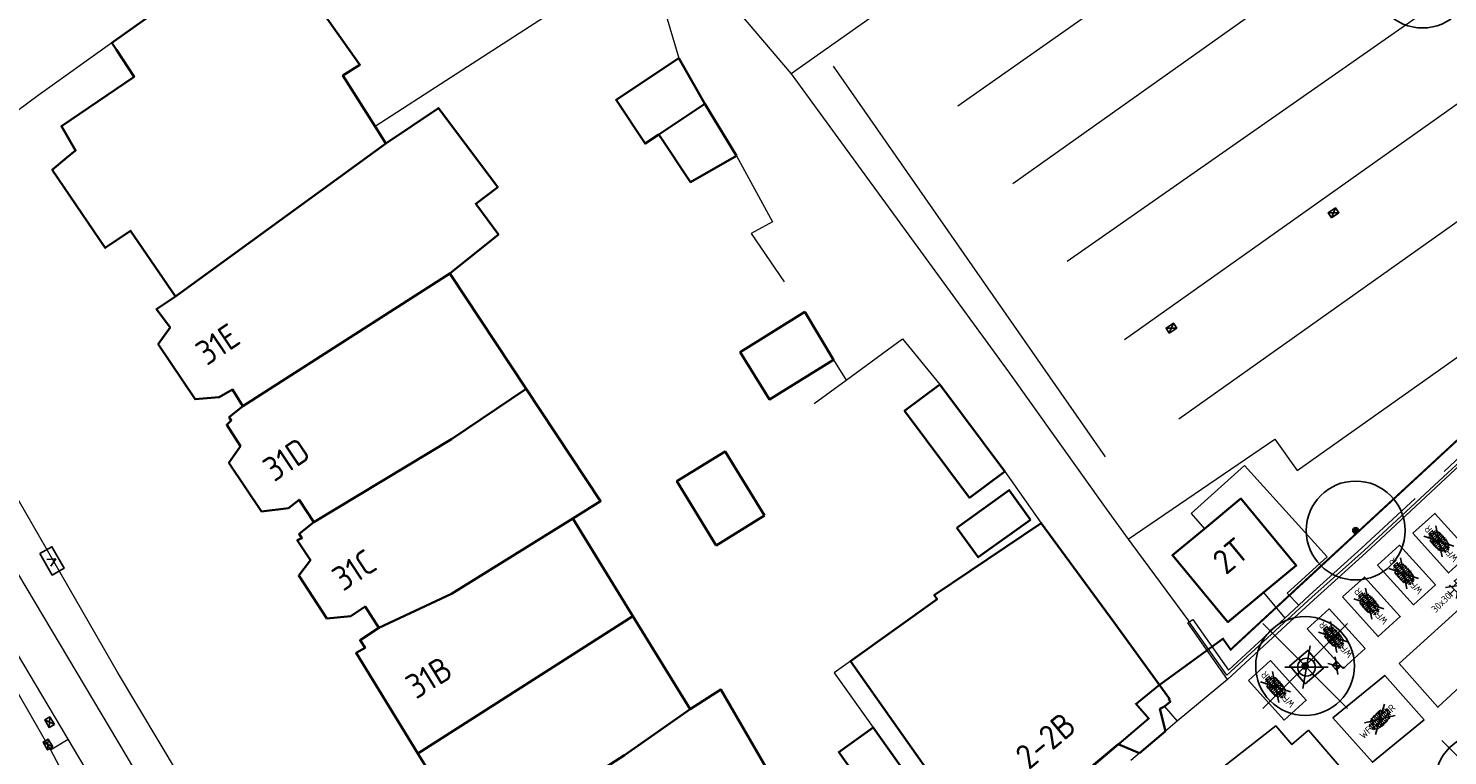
# Model space of a CAD drawing. Header units: metres. Extents: x 92877 to 94117, y 464509 to 465451.
# Tile 16 of 102: x 92979 to 93050, y 465000 to 465037. Entities that reach past the tile are written whole.
import ezdxf
from ezdxf.enums import TextEntityAlignment as Align

# ---------------------------------------------------------------- set-up
doc = ezdxf.new("R2010")
doc.units = ezdxf.units.M
doc.linetypes.add('IE-TERREINAFSCHEIDING', pattern=[10, 8, -2])
doc.linetypes.add('XX-PROJECTGRENS', pattern=[18, 12, -3, 0, -3])
doc.layers.get('0').update_dxf_attribs({"linetype": 'CONTINUOUS'})
for name, color, linetype, lineweight in [('B-WE-GR-BOOM-S', 90, 'CONTINUOUS', 25), ('B-WE-IE-MEUBILAIR_WEGMEUBILAIR_FIETSREK-S', 252, 'CONTINUOUS', 13), ('B-WE-IE-TERREINAFSCHEIDING-G', 252, 'IE-TERREINAFSCHEIDING', 18), ('B-WE-IE-TERREINAFSCHEIDING_KUNSTMATIG_HEKWERK-G', 252, 'IE-TERREINAFSCHEIDING-KUNSTMATIG', 18), ('B-WE-IE-TERREINAFSCHEIDING_KUNSTMATIG_MUUR-G', 252, 'IE-TERREINAFSCHEIDING-KUNSTMATIG-DICHT', 18), ('B-WE-KL-DATA_KAST-S', 252, 'CONTINUOUS', 25), ('B-WE-OG-TOPOGRAFIE_BEBOUWING-GV', 252, 'CONTINUOUS', 35), ('B-WE-OG-TOPOGRAFIE_HUISNUMMER-T25', 7, 'CONTINUOUS', 20), ('B-WE-OG-TOPOGRAFIE_WATER-GV', 252, 'CONTINUOUS', 18), ('B-WE-RI-HWA_KOLK-S', 252, 'CONTINUOUS', 25), ('B-WE-VH-VERHARDING-GV', 252, 'CONTINUOUS', 18), ('N-WE-KG-GRENS_PROJECT-G', 1, 'XX-PROJECTGRENS', 35), ('V-WE-GR-BOOM-S', 90, 'CONTINUOUS', 25), ('V-WE-IE-MEUBILAIR_WEGMEUBILAIR_BOOMKRANS-S', 7, 'CONTINUOUS', 25), ('V-WE-RI-HWA_KOLK-S', 150, 'CONTINUOUS', 25), ('V-WE-VH-MATERIAALGRENS-G', 7, 'CONTINUOUS-V', 25), ('V-WE-VH-VERHARDING_STRAATBAKSTEEN-S', 252, 'CONTINUOUS', 25), ('V-WE-VH-VERHARDING_TEGEL-S', 252, 'CONTINUOUS', 25)]:
    doc.layers.add(name, color=color, linetype=linetype, lineweight=lineweight)
doc.styles.add('NLCS-ISO', font='NLCS-ISO.ttf')
doc.styles.get("Standard").update_dxf_attribs({"font": 'isocp.shx'})
doc.linetypes.add('CONTINUOUS-V', pattern='A,3.5,[24,NLCS.SHX,S=0.5,R=0,X=0,Y=0],3.5', length=7)
doc.linetypes.add('IE-TERREINAFSCHEIDING-KUNSTMATIG', pattern='A,4,[82,NLCS.SHX,S=0.75,R=90,X=0,Y=0],4,-2', length=10)
doc.linetypes.add('IE-TERREINAFSCHEIDING-KUNSTMATIG-DICHT', pattern='A,8,-1,[82,NLCS.SHX,S=0.75,R=90,X=0,Y=0],-1', length=10)

# ---------------------------------------------------------------- blocks, each defined once
blk = doc.blocks.new('V-SIE-WEG_BOOMKRANS')
at = {"color": 0}
for p, q in [((-0.836, -0.701), (0.836, 0.701)), ((0.836, -0.701), (-0.836, 0.701))]:
    blk.add_line(p, q, dxfattribs=at)
at = {"flags": 128}
blk.add_lwpolyline([(-0.6, -0.6), (0.6, -0.6), (0.6, 0.6), (-0.6, 0.6)], close=True, dxfattribs=at)
for points in [[(-0.001, 0.6), (-0.001, 0.551), (-0.016, 0.525), (-0.001, 0.498), (-0.001, 0.45)], [(0.6, 0.001), (0.551, 0.001), (0.525, 0.016), (0.498, 0.001), (0.45, 0.001)], [(-0.6, -0.001), (-0.551, -0.001), (-0.525, -0.016), (-0.498, -0.001), (-0.45, -0.001)], [(0.001, -0.6), (0.001, -0.551), (0.016, -0.525), (0.001, -0.498), (0.001, -0.45)]]:
    blk.add_lwpolyline(points, dxfattribs=at)
blk.add_circle((0, 0), 0.45)
blk = doc.blocks.new('V-SRI-KOLK_STRAAT_300X300-SO')
at = {"ltscale": 0.1}
for p, q in [((-1.875, 2), (1.875, -0.5)), ((1.875, 2), (-1.875, -0.5))]:
    blk.add_line(p, q, dxfattribs=at)
for p, q in [((-0.75, 0), (0.75, 1.5)), ((0.75, 0), (-0.75, 1.5))]:
    blk.add_line(p, q)
at = {"flags": 128}
blk.add_lwpolyline([(-0.75, 0), (0.75, 0), (0.75, 1.5), (-0.75, 1.5)], close=True, dxfattribs=at)
blk = doc.blocks.new('B-SRI-KOLK_COMBINATIE-SO')
for p, q in [((-1.125, 0), (1.125, 1.5)), ((1.125, 0), (-1.125, 1.5))]:
    blk.add_line(p, q)
at = {"flags": 128}
blk.add_lwpolyline([(-1.125, 0), (1.125, 0), (1.125, 1.5), (-1.125, 1.5)], close=True, dxfattribs=at)
blk = doc.blocks.new('V-SVH-TEGEL_300X300_DUN_HALFST_KL-SO')
for p, q in [((-3.08, 0.75), (-3, 0.75)), ((-3, -0.83), (-3, 0.83)), ((-3, 0), (-1.5, 0)), ((-1.84, 1.5), (-1.5, 1.5)), ((-1.5, -1.6), (-1.5, 1.6)), ((-1.5, 0.75), (0, 0.75)), ((0, -1.78), (0, 1.78)), ((0, 1.5), (1.5, 1.5)), ((0, 0), (1.5, 0)), ((1.5, -1.6), (1.5, 1.6)), ((1.5, 0.75), (3, 0.75)), ((3, -0.83), (3, 0.83)), ((3, 0), (3.39, 0)), ((-3.08, -0.75), (-3, -0.75)), ((-1.84, -1.5), (-1.5, -1.5)), ((-1.5, -0.75), (0, -0.75)), ((0, -1.5), (1.5, -1.5)), ((1.5, -0.75), (3, -0.75))]:
    blk.add_line(p, q)
at = {"ltscale": 0.1}
for q in [(-2.75, -1.98), (-2.73, 1.96), (2.73, 1.96), (2.75, -1.98)]:
    blk.add_line((0, 0), q, dxfattribs=at)
at = {"style": 'NLCS-ISO'}
blk.add_attdef('FORMAAT', text='', height=1.8, dxfattribs=at).set_placement((-3.18, 0), align=Align.MIDDLE_RIGHT)
blk.add_attdef('KLEUR', text='', height=1.8, dxfattribs=at).set_placement((3.49, 0), align=Align.MIDDLE_LEFT)
at = {"style": 'NLCS-ISO', "flags": 1}
blk.add_attdef('FUNCTIE', text='', height=1.8, dxfattribs=at).set_placement((0.12, -3.58), align=Align.MIDDLE_CENTER)
blk = doc.blocks.new('V-SVH-SBS_WAALFORMAAT_HALFST_KL-SO')
for p, q in [((0, 0), (-3.46, 2)), ((0, 0), (-3.46, -2)), ((-3.37, -0.21), (-3.37, 0.21)), ((-2.87, -0.96), (-2.87, 0.96)), ((-2.87, 0.54), (-2.37, 0.54)), ((-2.86, -0.97), (-1.34, 1.65)), ((-2.37, -1.29), (-2.37, 1.29)), ((-1.87, -1.5), (-1.87, 1.5)), ((-1.87, 0.54), (-1.37, 0.54)), ((-1.37, -1.65), (-1.37, 1.65)), ((-1.37, 1.54), (-0.87, 1.54)), ((-0.87, -1.74), (-0.87, 1.74)), ((-0.87, 0.54), (-0.37, 0.54)), ((-0.84, -1.74), (1.15, 1.69)), ((-0.37, -1.79), (-0.37, 1.79)), ((-0.37, 1.54), (0.13, 1.54)), ((0, 0), (3.46, 2)), ((0, 0), (3.46, -2)), ((0.13, -1.8), (0.13, 1.8)), ((0.13, 0.54), (0.63, 0.54)), ((0.63, -1.77), (0.63, 1.77)), ((0.63, 1.54), (1.13, 1.54)), ((1.13, -1.7), (1.13, 1.7)), ((1.13, 0.54), (1.63, 0.54)), ((1.63, -1.58), (1.63, 1.58)), ((1.63, 1.54), (1.77, 1.54)), ((1.74, -1.54), (3.08, 0.76)), ((2.13, -1.4), (2.13, 1.4)), ((2.13, 0.54), (2.63, 0.54)), ((2.63, -1.14), (2.63, 1.14)), ((3.13, -0.7), (3.13, 0.7)), ((3.13, 0.54), (3.24, 0.54)), ((-3.28, -0.46), (-2.87, -0.46)), ((-2.37, -0.46), (-1.87, -0.46)), ((-1.87, -1.46), (-1.37, -1.46)), ((-1.37, -0.46), (-0.87, -0.46)), ((-0.87, -1.46), (-0.37, -1.46)), ((-0.37, -0.46), (0.13, -0.46)), ((0.13, -1.46), (0.63, -1.46)), ((0.63, -0.46), (1.13, -0.46)), ((1.13, -1.46), (1.63, -1.46)), ((1.63, -0.46), (2.13, -0.46)), ((2.63, -0.46), (3.13, -0.46))]:
    blk.add_line(p, q)
for centre in [(-3.12, 0.54), (-2.12, 0.54), (-1.12, 0.54), (-0.62, 1.54), (-0.12, 0.54), (0.38, 1.54), (0.88, 0.54), (1.38, 1.54), (1.88, 0.54), (2.88, 0.54), (-2.62, -0.46), (-1.62, -0.46), (-1.12, -1.46), (-0.62, -0.46), (-0.12, -1.46), (0.38, -0.46), (0.88, -1.46), (1.38, -0.46), (2.38, -0.46)]:
    blk.add_circle(centre, 0.0881)
for centre, start, end in [((-1.62, 1.54), 166.7149, 45.7554), ((-2.12, -1.46), 16.1129, 118.5453), ((1.88, -1.46), 358.1671, 220.9526)]:
    blk.add_arc(centre, 0.0881, start, end)
at = {"style": 'NLCS-ISO'}
blk.add_attdef('FORMAAT', text='', height=1.8, dxfattribs=at).set_placement((-3.39, 0), align=Align.MIDDLE_RIGHT)
blk.add_attdef('KLEUR', text='', height=1.8, dxfattribs=at).set_placement((3.39, 0), align=Align.MIDDLE_LEFT)
at = {"style": 'NLCS-ISO', "flags": 1}
blk.add_attdef('FUNCTIE', text='', height=1.8, dxfattribs=at).set_placement((0.12, -3.58), align=Align.MIDDLE_CENTER)
blk = doc.blocks.new('SKL-DATA_TERREINKAST-SO')
for q in [(-0.203, 0.2), (0.203, 0.2)]:
    blk.add_line((0, -0.209), q)
at = {"flags": 128}
blk.add_lwpolyline([(0.625, 0.35), (-0.625, 0.35), (-0.625, -0.35), (0.625, -0.35)], close=True, dxfattribs=at)
at = {"style": 'NLCS-ISO'}
blk.add_attdef('TYPE', text='', height=0.35, dxfattribs=at).set_placement((-0.034, 0.689), align=Align.MIDDLE_CENTER)
blk = doc.blocks.new('V-SGR-BOOM_01')
at = {"ltscale": 0.1}
h = blk.add_hatch(color=256, dxfattribs=at)
edge = h.paths.add_edge_path()
edge.add_arc((0, 0), 0.15, 0, 360)
at = {"lineweight": -3}
for p, q in [((-2.146, 2.146), (2.146, -2.146)), ((2.146, 2.146), (-2.146, -2.146))]:
    blk.add_line(p, q, dxfattribs=at)
for radius in [2.5, 0.045]:
    blk.add_circle((0, 0), radius)
at = {"ltscale": 0.1}
blk.add_circle((0, 0), 0.15, dxfattribs=at)
blk = doc.blocks.new('SGR-BOOM_01')
at = {"ltscale": 0.1}
h = blk.add_hatch(color=256, dxfattribs=at)
edge = h.paths.add_edge_path()
edge.add_arc((0, 0), 0.15, 0, 360)
for radius in [2.5, 0.045]:
    blk.add_circle((0, 0), radius)
blk.add_circle((0, 0), 0.15, dxfattribs=at)

msp = doc.modelspace()

# ---------------------------------------------------------------- linework, layer by layer
at = {"layer": 'B-WE-IE-MEUBILAIR_WEGMEUBILAIR_FIETSREK-S'}
for p, q in [((93025.616, 465032.821), (93035.169, 465039.532)), ((93028.402, 465028.9), (93043.389, 465039.532)), ((93031.162, 465024.979), (93050.301, 465038.341)), ((93019.322, 465034.833), (93033.07, 465015.074)), ((93034.051, 465021.007), (93053.499, 465034.781)), ((93036.811, 465017.009), (93056.878, 465031.221))]:
    msp.add_line(p, q, dxfattribs=at)
at = {"layer": 'B-WE-IE-TERREINAFSCHEIDING-G'}
for p, q in [((93010.236, 465039.532), (93011.503, 465035.24)), ((93019.34, 465019.99), (93019.98, 465018.96)), ((93027.994, 465014.336), (93029.846, 465011.731)), ((93042.172, 465006.925), (93042.87, 465007.571)), ((93037.336, 465006.735), (93037.336, 465006.735)), ((93036.074, 465002.46), (93036.726, 465001.711))]:
    msp.add_line(p, q, dxfattribs=at)
at = {"layer": 'B-WE-IE-TERREINAFSCHEIDING-G', "flags": 128}
for points in [[(93042.87, 465007.571), (93043.423, 465008.082), (93046.054, 465010.461), (93050.084, 465014.205), (93051.083, 465015.13), (93051.863, 465015.868), (93053.548, 465017.454), (93054.47, 465018.339), (93055.029, 465018.856), (93055.378, 465019.214), (93055.904, 465019.737), (93057.111, 465020.961), (93060.387, 465024.304), (93064.622, 465028.763), (93068.524, 465032.887), (93070.221, 465034.767), (93072.337, 465037.191), (93072.481, 465037.065)], [(93014.416, 465030.296), (93016.25, 465026.96), (93015.16, 465026.37), (93017.877, 465022.406)], [(93019.98, 465018.96), (93022.83, 465021.04), (93024.704, 465018.735)], [(93039.268, 465003.818), (93037.256, 465006.679), (93037.336, 465006.735)], [(93037.336, 465006.735), (93037.51, 465006.857), (93039.318, 465004.286), (93042.172, 465006.925)], [(93020.2, 465004.74), (93019.373, 465004.151), (93021.34, 465001.39)]]:
    msp.add_lwpolyline(points, dxfattribs=at)
at = {"layer": 'B-WE-IE-TERREINAFSCHEIDING_KUNSTMATIG_HEKWERK-G'}
for p, q in [((93012.857, 465039.532), (93017.187, 465034.451)), ((93024.4, 465039.532), (93017.187, 465034.451)), ((93017.187, 465034.451), (93028.195, 465019.372)), ((93018.36, 465017.78), (93019.98, 465018.96)), ((93037.336, 465006.735), (93037.301, 465006.784))]:
    msp.add_line(p, q, dxfattribs=at)
at = {"layer": 'B-WE-IE-TERREINAFSCHEIDING_KUNSTMATIG_HEKWERK-G', "flags": 128}
for points in [[(93008.137, 465039.532), (93000, 465034.28), (92996.143, 465031.782)], [(93072.481, 465037.065), (93072.461, 465037.037), (93070.311, 465034.61), (93068.557, 465032.671), (93064.703, 465028.59), (93060.474, 465024.17), (93057.31, 465020.909), (93056.03, 465019.615), (93055.535, 465019.133), (93055.101, 465018.703), (93054.57, 465018.201), (93053.513, 465017.165), (93051.899, 465015.66), (93051.254, 465015.053), (93050.191, 465014.061), (93046.18, 465010.339), (93043.544, 465007.975)], [(93028.195, 465019.372), (93033.129, 465012.455), (93034.234, 465010.923)], [(93034.234, 465010.923), (93034.427, 465010.655), (93037.301, 465006.784)], [(93043.544, 465007.975), (93039.238, 465004.04), (93037.336, 465006.735)]]:
    msp.add_lwpolyline(points, dxfattribs=at)
at = {"layer": 'B-WE-IE-TERREINAFSCHEIDING_KUNSTMATIG_MUUR-G', "flags": 128}
msp.add_lwpolyline([(93001.616, 464973.497), (92989.368, 464993.705), (92983.104, 465004.198), (92977.026, 465014.716)], dxfattribs=at)
at = {"layer": 'B-WE-OG-TOPOGRAFIE_BEBOUWING-GV'}
for p, q in [((92982.82, 465036.02), (92987.757, 465039.532)), ((93011.503, 465035.24), (93012.822, 465032.932)), ((93012.822, 465032.932), (93010.498, 465031.386)), ((93012.822, 465032.932), (93014.416, 465030.296)), ((92996.143, 465031.782), (92996.681, 465030.932)), ((92996.681, 465030.932), (92986.04, 465023.19)), ((92999.914, 465024.347), (92989.45, 465017.64)), ((92999.914, 465024.347), (93003.782, 465018.511)), ((93017.877, 465022.406), (93019.34, 465019.99)), ((93024.704, 465018.735), (93027.994, 465014.336)), ((93006.14, 465011.96), (93009.181, 465007.025)), ((93013.401, 465010.603), (93015.848, 465012.106)), ((93009.181, 465007.025), (92998.301, 465000.079)), ((93009.181, 465007.025), (93012.083, 465002.316)), ((93027.15, 464994.906), (93020.2, 465004.74)), ((93021.34, 465001.39), (93022.914, 464999.176)), ((93036.124, 465001.201), (93034.808, 465000.087))]:
    msp.add_line(p, q, dxfattribs=at)
at = {"layer": 'B-WE-OG-TOPOGRAFIE_BEBOUWING-GV', "flags": 128}
for points in [[(92992.67, 465038.73), (92995.37, 465034.91), (92994.51, 465034.36), (92996.143, 465031.782)], [(92986.04, 465023.19), (92983.76, 465026.51), (92982.48, 465025.64), (92979.8, 465029.6), (92980.523, 465030.195), (92980.98, 465030.57), (92980.26, 465031.8), (92983.94, 465034.3), (92983.053, 465035.663), (92982.82, 465036.02)], [(93010.498, 465031.386), (93009.797, 465030.92), (93008.328, 465033.129), (93011.503, 465035.24)], [(92996.681, 465030.932), (92999.342, 465032.717), (93002.342, 465028.724), (93001.228, 465027.876), (93002.375, 465026.318), (92999.914, 465024.347)], [(93014.416, 465030.296), (93012.104, 465028.97), (93010.498, 465031.386)], [(92989.45, 465017.64), (92988.92, 465018.48), (92988.24, 465018.1), (92987.03, 465017.99), (92985.16, 465020.78), (92985.76, 465021.62), (92985.07, 465022.55), (92986.04, 465023.19)], [(93019.34, 465019.99), (93016.09, 465017.98), (93014.61, 465020.38), (93017.877, 465022.406)], [(93003.782, 465018.511), (93000, 465015.978), (92993.04, 465011.77)], [(93003.782, 465018.511), (93007.542, 465012.839), (93006.14, 465011.96)], [(93027.994, 465014.336), (93026.21, 465013.01), (93022.93, 465017.41), (93024.704, 465018.735)], [(92993.04, 465011.77), (92992.29, 465012.91), (92991.75, 465012.49), (92990.39, 465012.32), (92988.74, 465014.78), (92989.32, 465015.62), (92988.63, 465016.7), (92988.86, 465016.91), (92988.76, 465017.09), (92989.45, 465017.64)], [(93015.848, 465012.106), (93013.857, 465015.346), (93011.411, 465013.843), (93013.401, 465010.603)], [(93029.298, 465011.897), (93028.221, 465013.395), (93025.579, 465011.497)], [(93038.097, 465011.437), (93039.95, 465012.97), (93042.75, 465009.59), (93041.098, 465008.22)], [(92996.33, 465006.43), (92995.63, 465007.51), (92994.9, 465007.03), (92993.7, 465006.9), (92992.27, 465009.08), (92992.87, 465009.86), (92992.2, 465010.86), (92992.43, 465010.96), (92992.3, 465011.18), (92993.04, 465011.77)], [(93006.14, 465011.96), (93000, 465008.152), (92996.33, 465006.43)], [(93025.579, 465011.497), (93026.656, 465009.998), (93029.298, 465011.897)], [(93020.2, 465004.74), (93024.57, 465007.89), (93024.43, 465008.08), (93029.846, 465011.731)], [(93029.846, 465011.731), (93033.526, 465006.704), (93036.339, 465002.848), (93036.296, 465002.813), (93036.379, 465002.709), (93036.074, 465002.46)], [(93041.098, 465008.22), (93039.29, 465006.72), (93036.48, 465010.1), (93038.097, 465011.437)], [(92998.301, 465000.079), (92995.17, 465005.16), (92995.63, 465005.42), (92995.38, 465005.8), (92996.33, 465006.43)], [(93012.083, 465002.316), (93013.632, 465003.309), (93016.56, 464998.26), (93015.131, 464997.335)], [(93036.074, 465002.46), (93035.85, 465002.33), (93036.124, 465001.201)], [(93012.083, 465002.316), (93008.75, 465000), (93000.703, 464994.82)], [(93021.173, 464997.938), (93019.6, 465000.15), (93021.34, 465001.39)], [(93034.808, 465000.087), (93033.74, 465000.55), (93029.6, 464997.09), (93029.892, 464995.929)], [(93000.703, 464994.82), (93000.21, 464995.05), (93000, 464995.386), (92999.32, 464996.5), (92999.4, 464998.3), (92998.35, 465000), (92998.301, 465000.079)]]:
    msp.add_lwpolyline(points, dxfattribs=at)
at = {"layer": 'B-WE-OG-TOPOGRAFIE_WATER-GV', "flags": 128}
msp.add_lwpolyline([(92982.82, 465036.02), (92979.085, 465033.346), (92970.376, 465026.91)], dxfattribs=at)
at = {"layer": 'B-WE-VH-VERHARDING-GV'}
for p, q in [((92974.224, 465009.763), (92979.714, 465000.27)), ((92980.609, 465000.802), (92974.982, 465010.227)), ((93041.098, 465008.22), (93042.172, 465006.925)), ((93037.336, 465006.735), (93037.301, 465006.784)), ((93042.235, 465006.561), (93039.268, 465003.818)), ((93039.268, 465003.818), (93036.726, 465001.711)), ((93036.726, 465001.711), (93036.124, 465001.201)), ((92979.714, 465000.27), (92980.609, 465000.802)), ((92979.714, 465000.27), (92996.036, 464969.761)), ((93034.808, 465000.087), (93034.372, 464999.717))]:
    msp.add_line(p, q, dxfattribs=at)
at = {"layer": 'B-WE-VH-VERHARDING-GV', "flags": 128}
for points in [[(93034.234, 465010.923), (93041.668, 465015.972), (93042.791, 465014.394), (93061.892, 465027.895), (93071.348, 465038.516), (93072.659, 465037.303)], [(92968.948, 465024.405), (92973.01, 465017.601), (92983.515, 465000), (93000, 464971.92), (93000.777, 464970.677)], [(93042.87, 465007.571), (93042.287, 465008.192), (93044.313, 465010.014), (93040.131, 465014.641), (93037.437, 465012.211), (93038.097, 465011.437)], [(93051.309, 465014.917), (93051.295, 465014.904), (93050.295, 465013.978), (93046.263, 465010.232), (93043.632, 465007.853), (93042.235, 465006.561)], [(92998.196, 464970.89), (92995.167, 464976.269), (92986.31, 464991.195), (92980.609, 465000.802)]]:
    msp.add_lwpolyline(points, dxfattribs=at)
at = {"layer": 'N-WE-KG-GRENS_PROJECT-G', "const_width": 0.1, "flags": 128}
msp.add_lwpolyline([(93142.804, 465086.89), (93145.447, 465089.504), (93147.332, 465091.955), (93148.613, 465093.182), (93161.411, 465113.679), (93167.204, 465122.957), (93170.456, 465128.173), (93179.763, 465143.103), (93186.894, 465154.496), (93187.89, 465154.904), (93188.17, 465154.679), (93191.39, 465152.077), (93194.828, 465149.413), (93202.752, 465142.922), (93211.334, 465136.086), (93246.401, 465107.701), (93253.059, 465102.314), (93253.343, 465100.976), (93245.804, 465089.865), (93244.522, 465087.941), (93231.812, 465069.293), (93227.954, 465063.58), (93226.853, 465062.424), (93215.691, 465046.012), (93211.996, 465040.636), (93204.425, 465029.753), (93202.609, 465027.143), (93198.032, 465020.213), (93194.363, 465014.869), (93190.619, 465009.505), (93189.819, 465008.221), (93185.531, 465002.305), (93181.433, 464996.691), (93178.696, 464993.153), (93172.103, 464984.564), (93163.085, 464972.835), (93161.131, 464970.564), (93154.083, 464961.647), (93148.985, 464955.311), (93145.469, 464951.039), (93138.605, 464942.927), (93131.702, 464935.14), (93128.236, 464931.41), (93126.865, 464929.653), (93122.062, 464924.79), (93112.82, 464915.353), (93112.694, 464915.474), (93110.007, 464912.809), (93108.158, 464914.641), (93097.954, 464904.418), (93099.616, 464902.379), (93097.346, 464900.004), (93095.105, 464898.042), (93093.141, 464896.427), (93087.358, 464891.835), (93084.647, 464889.561), (93079.687, 464885.222), (93073.559, 464880.645), (93064.795, 464874.789), (93057.662, 464870.165), (93057.255, 464870.007), (93057.168, 464870.002), (93056.607, 464870.091), (93053.277, 464868.411), (93060.039, 464854.372), (93062.426, 464849.152), (93065.249, 464843.338), (93068.532, 464844.778), (93069.154, 464846.147), (93077.316, 464850.716), (93083.11, 464853.91), (93083.112, 464853.905), (93087.983, 464856.618), (93087.623, 464857.315), (93087.914, 464857.845), (93094.137, 464862.208), (93094.032, 464862.502), (93094.431, 464862.805), (93094.609, 464862.539), (93096.966, 464864.191), (93097.445, 464863.691), (93100.286, 464866.409), (93107.265, 464873.112), (93113.757, 464878.765), (93119.027, 464883.354), (93126.19, 464890.319), (93126.053, 464890.447), (93129.224, 464893.588), (93132.754, 464897.33), (93136.979, 464901.466), (93141.064, 464906.039), (93145.123, 464910.02), (93146.946, 464911.937), (93151.571, 464916.872), (93154.026, 464919.546), (93161.923, 464928.693), (93166.437, 464933.828), (93170.519, 464938.737), (93174.372, 464943.51), (93176.337, 464945.983), (93178.669, 464948.924), (93181.236, 464952.541), (93184.321, 464956.452), (93185.617, 464958.052), (93188.572, 464961.84), (93195.315, 464970.699), (93197.093, 464969.277), (93199.637, 464972.465), (93198.95, 464972.958), (93202.951, 464977.949), (93202.249, 464978.521), (93202.364, 464978.666), (93202.234, 464979.72), (93202.711, 464980.328), (93203.771, 464980.458), (93206.283, 464983.648), (93206.153, 464984.709), (93206.628, 464985.314), (93207.678, 464985.434), (93209.477, 464987.722), (93211.5, 464990.295), (93211.38, 464991.345), (93211.858, 464991.954), (93212.908, 464992.074), (93215.413, 464995.259), (93215.283, 464996.319), (93215.758, 464996.923), (93216.817, 464997.043), (93217.976, 464998.513), (93217.195, 464999.188), (93221.285, 465004.117), (93220.562, 465004.619), (93224.498, 465009.504), (93223.744, 465010.107), (93228.745, 465016.379), (93228.548, 465017.661), (93229.799, 465019.138), (93230.171, 465019.204), (93232.859, 465016.92), (93240.879, 465028.723), (93247.237, 465037.466), (93243.345, 465039.426), (93245.385, 465042.407), (93267.791, 465074.762), (93271.654, 465080.832), (93274.315, 465084.653), (93274.677, 465085.271), (93280.631, 465092.992), (93283.915, 465097.533), (93293.238, 465109.1), (93296.471, 465112.853), (93305.145, 465123.792), (93308.461, 465126.639), (93309.398, 465127), (93310.34, 465127.104), (93311.021, 465127.029), (93311.569, 465126.572), (93314.325, 465123.425), (93311.446, 465121.218), (93317.763, 465113.435), (93320.742, 465115.844), (93321.734, 465114.618), (93318.743, 465112.198), (93332.363, 465095.383), (93335.324, 465097.784), (93336.313, 465096.566), (93333.394, 465094.197), (93346.863, 465077.572), (93349.745, 465079.914), (93350.754, 465078.674), (93347.845, 465076.305), (93354.176, 465068.5), (93362.85, 465075.591), (93361.376, 465077.286), (93365.219, 465080.332), (93350.596, 465098.232), (93346.729, 465095.077), (93346.089, 465095.987), (93350.715, 465099.775, 0.50922), (93350.922, 465101.967), (93324.402, 465134.651), (93320.907, 465131.811), (93318.885, 465134.322, -0.098106), (93317.859, 465136.546), (93317.809, 465136.827), (93329.287, 465148.479), (93335.156, 465154.254), (93344.697, 465163.309, -0.349567), (93347.493, 465163.354), (93347.813, 465163.049), (93349.127, 465161.413), (93346.391, 465159.229), (93348.191, 465157.343), (93348.243, 465157.384), (93353.341, 465151.084), (93356.361, 465153.524), (93357.294, 465152.369), (93354.273, 465149.929), (93367.901, 465133.094), (93370.919, 465135.533), (93371.856, 465134.369), (93368.844, 465131.928), (93379.841, 465118.334), (93382.859, 465120.772), (93383.785, 465119.621), (93380.762, 465117.178), (93384.644, 465112.392), (93390.968, 465117.536), (93393.698, 465119.744), (93389.575, 465124.751), (93393.126, 465127.653), (93381.652, 465141.958), (93378.045, 465139.012), (93374.932, 465142.847), (93384.724, 465150.628, 0.393005), (93384.971, 465152.673), (93376.322, 465163.131, 0.393551), (93374.278, 465163.377), (93369.858, 465159.798), (93359.893, 465172.144), (93359.196, 465171.59), (93356.894, 465174.416), (93366.327, 465182.365), (93383.74, 465196.71, -0.309181), (93386.819, 465196.235), (93386.977, 465196.072), (93387.797, 465195.067), (93385.13, 465192.859), (93391.412, 465185.104), (93394.43, 465187.543), (93395.435, 465186.298), (93392.425, 465183.858), (93405.872, 465167.212), (93408.891, 465169.662), (93409.895, 465168.418), (93406.884, 465165.977), (93415.682, 465155.114), (93422.305, 465160.477), (93419.312, 465164.504), (93427.805, 465171.459), (93432.936, 465175.602, 0.389945), (93433.117, 465177.605), (93406.306, 465210.598, 0.403895), (93404.272, 465210.792), (93395.071, 465203.259, -0.04985), (93394.529, 465205.075), (93406.003, 465214.474), (93406.153, 465214.258), (93408.855, 465216.515), (93413.243, 465220.126), (93424.061, 465228.978), (93433.335, 465236.564), (93456.901, 465255.803), (93462.358, 465260.256), (93474.24, 465257.384), (93487.491, 465268.365), (93481.957, 465274.413), (93477.953, 465270.75), (93460.622, 465275.164), (93454.054, 465277.377), (93450.532, 465272.851), (93448.516, 465271.205), (93400.455, 465231.959), (93399.011, 465233.652), (93395.691, 465230.975), (93395.475, 465231.241), (93389.321, 465226.059), (93372.983, 465212.672), (93260.058, 465121.022), (93254.212, 465128.327), (93255.485, 465129.359), (93251.172, 465134.67), (93250.976, 465134.513), (93249.73, 465136.066), (93249.925, 465136.222), (93245.512, 465141.593), (93245.414, 465141.489), (93215.797, 465178.086), (93224.817, 465185.374), (93221.615, 465189.311), (93221.504, 465189.439), (93221.504, 465189.484), (93221.582, 465189.664), (93258.555, 465216.278), (93287.858, 465237.306), (93316.719, 465257.815), (93323.665, 465262.74), (93325.266, 465260.773), (93334.631, 465268.404), (93348.967, 465280.041), (93353.283, 465283.494), (93353.525, 465283.192), (93373.219, 465297.094), (93403.844, 465318.948), (93403.686, 465319.158), (93405.483, 465320.403), (93410.351, 465324.912), (93402.835, 465333.569), (93398.335, 465338.895), (93392.573, 465334.08), (93389.104, 465331.474), (93348.447, 465302.964), (93320.1, 465282.787), (93289.014, 465260.48), (93254.82, 465235.917), (93226.588, 465215.717), (93213.129, 465205.995), (93182.769, 465181.222), (93183.254, 465180.57), (93182.292, 465179.905), (93183.685, 465178.016), (93174.631, 465171.467), (93173.396, 465173.195), (93172.303, 465172.388), (93168.471, 465170.193), (93170.119, 465168.084), (93171.264, 465166.905), (93171.887, 465165.92), (93172.046, 465165.485), (93172.061, 465164.02), (93171.791, 465162.221), (93171.603, 465161.889), (93167.902, 465156.013), (93164.39, 465150.403), (93160.435, 465144.058), (93158.382, 465140.726), (93156.607, 465137.917), (93154.807, 465135.049), (93153.786, 465134.188), (93154.016, 465133.775), (93153.338, 465133.133), (93153.16, 465132.506), (93153.134, 465132.463), (93152.077, 465130.671), (93150.973, 465128.906), (93147.775, 465123.769), (93144.058, 465117.809), (93140.544, 465112.153), (93139.017, 465109.781), (93136.381, 465105.485), (93134.48, 465102.415), (93134.183, 465101.965), (93133.958, 465101.735), (93130.915, 465098.93), (93126.03, 465094.455), (93121.818, 465090.575), (93117.904, 465086.833), (93113.47, 465082.448), (93112.834, 465082.495), (93109.779, 465079.439), (93106.782, 465076.441), (93106.819, 465075.801), (93105.522, 465074.513), (93100.162, 465069.076), (93097.993, 465066.793), (93094.572, 465063.113), (93089.135, 465057.106), (93083.693, 465051.015), (93080.417, 465047.335), (93077.017, 465043.497), (93073.934, 465040.014), (93073.472, 465039.534), (93072.001, 465037.863), (93071.812, 465037.638), (93069.705, 465035.225), (93068.078, 465033.424), (93064.121, 465029.238), (93059.891, 465024.784), (93054.546, 465019.348), (93051.829, 465016.783), (93042.954, 465008.588), (93039.428, 465005.328), (93039.04, 465005.881), (93035.768, 465003.501), (93034.642, 465002.582), (93035.282, 465001.847), (93028.269, 464995.871), (93027.63, 464996.626), (93025.853, 464995.108), (93024.898, 464994.489), (93025.348, 464993.801), (93025.385, 464993.139), (93023.546, 464991.657), (93020.74, 464989.867), (93009.831, 464980.839), (93002.614, 464974.822), (93001.219, 464974.424), (92997.627, 464972.314), (93000.275, 464968.182), (93003.222, 464963.818), (93004.539, 464962.472), (93005.558, 464961.008), (93007.714, 464956.785), (93011.389, 464958.36), (93011.758, 464959.803), (93016.761, 464964.005), (93022.798, 464969.066), (93023.124, 464969.069), (93023.859, 464969.958), (93031.994, 464976.787), (93034.007, 464978.44), (93039.335, 464982.95), (93042.149, 464985.327), (93043.343, 464986.286), (93048.652, 464990.9), (93051.638, 464993.482), (93054.319, 464995.599), (93054.16, 464995.728), (93056.817, 464998.088), (93056.95, 464998.249), (93057.025, 464998.223), (93061.752, 465002.708), (93069.172, 465009.817), (93070.327, 465011.305), (93072.947, 465014.003), (93077.454, 465018.647), (93081.951, 465023.517), (93086.147, 465028.149), (93090.291, 465032.813), (93095.645, 465038.867), (93100.706, 465044.522), (93107.652, 465052.218), (93109.08, 465053.733), (93109.476, 465054.154), (93112.165, 465057.006), (93113.936, 465058.77), (93117.521, 465062.601), (93121.643, 465066.775), (93123.547, 465068.699), (93128.69, 465073.617), (93128.797, 465073.72), (93131.858, 465076.592), (93136.523, 465080.981), (93138.359, 465082.708)], format="xyb", close=True, dxfattribs=at)
at = {"layer": 'V-WE-VH-MATERIAALGRENS-G', "flags": 128}
for points in [[(93048.647, 465011.214), (93049.76, 465012.22), (93051.57, 465010.217), (93050.458, 465009.211)], [(93047.953, 465004.632), (93055.484, 465011.44), (93057.418, 465009.345), (93049.917, 465002.418)], [(93046.867, 465009.604), (93047.979, 465010.61), (93049.79, 465008.607), (93048.677, 465007.601)], [(93045.086, 465007.995), (93046.199, 465009.001), (93048.01, 465006.998), (93046.897, 465005.992)], [(93043.306, 465006.385), (93044.419, 465007.391), (93046.229, 465005.388), (93045.117, 465004.383)], [(93040.327, 465003.768), (93041.439, 465004.774), (93043.25, 465002.771), (93042.137, 465001.765)], [(93049.222, 465001.786), (93047.224, 465004.029), (93044.605, 465001.874), (93046.603, 464999.631)]]:
    msp.add_lwpolyline(points, close=True, dxfattribs=at)
msp.add_lwpolyline([(93043.374, 465001.262), (93042.522, 465000.534), (93041.718, 465001.476), (93036.067, 464997.06), (93035.634, 464996.469), (93037.303, 464994.461), (93039.819, 464991.424), (93041.575, 464989.357), (93041.877, 464989.972), (93048.172, 464995.596), (93045.535, 464998.733), (93043.374, 465001.262)], dxfattribs=at)

# ---------------------------------------------------------------- block references
at = {"layer": 'B-WE-GR-BOOM-S'}
for p, rotation in [((93049.136, 465039.269), 123.9999999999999), ((93045.754, 465011.352), 43.00000000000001)]:
    msp.add_blockref('SGR-BOOM_01', p, dxfattribs=dict(at, rotation=rotation))
at = {"layer": 'B-WE-KL-DATA_KAST-S', "rotation": 120}
msp.add_blockref('SKL-DATA_TERREINKAST-SO', (92979.794, 465009.818), dxfattribs=at)
at = {"layer": 'B-WE-RI-HWA_KOLK-S', "xscale": 0.2, "yscale": 0.2, "zscale": 0.2}
for p, rotation in [((93044.718, 465027.295), 34.99999999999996), ((93036.511, 465021.466), 34.00000000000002), ((92979.791, 465001.735), 121), ((92979.71, 465000.606), 120)]:
    msp.add_blockref('B-SRI-KOLK_COMBINATIE-SO', p, dxfattribs=dict(at, rotation=rotation))
at = {"layer": 'V-WE-GR-BOOM-S'}
for p in [(93043.195, 465004.505), (93052.258, 464998.593)]:
    msp.add_blockref('V-SGR-BOOM_01', p, dxfattribs=at)
at = {"layer": 'V-WE-IE-MEUBILAIR_WEGMEUBILAIR_BOOMKRANS-S', "rotation": 40.35178966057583}
msp.add_blockref('V-SIE-WEG_BOOMKRANS', (93043.265, 465004.444), dxfattribs=at)
at = {"layer": 'V-WE-RI-HWA_KOLK-S', "xscale": 0.2, "yscale": 0.2, "zscale": 0.2, "rotation": 132}
msp.add_blockref('V-SRI-KOLK_STRAAT_300X300-SO', (93044.896, 465004.617), dxfattribs=at)
at = {"layer": 'V-WE-VH-VERHARDING_STRAATBAKSTEEN-S', "xscale": 0.2, "yscale": 0.2, "zscale": 0.2}
for p, rotation in [((93049.97, 465010.812), 131.65), ((93048.183, 465009.185), 131.65), ((93046.419, 465007.652), 131.65), ((93044.638, 465005.961), 131.65), ((93041.705, 465003.442), 131.65), ((93046.981, 465001.812), 43.41262902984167)]:
    msp.add_blockref('V-SVH-SBS_WAALFORMAAT_HALFST_KL-SO', p, dxfattribs=dict(at, rotation=rotation)).add_auto_attribs({'FORMAAT': 'WF', 'KLEUR': 'R'})
at = {"layer": 'V-WE-VH-VERHARDING_TEGEL-S', "xscale": 0.1999999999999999, "yscale": 0.1999999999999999, "zscale": 0.1999999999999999, "rotation": 44.76445385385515}
msp.add_blockref('V-SVH-TEGEL_300X300_DUN_HALFST_KL-SO', (93050.965, 465008.578), dxfattribs=at).add_auto_attribs({'FORMAAT': '30x30', 'KLEUR': 'G'})

# ---------------------------------------------------------------- texts
at = {"layer": 'B-WE-OG-TOPOGRAFIE_HUISNUMMER-T25'}
for s, rotation, p in [('31E', 33.8, (92988.172, 465020.777)), ('31D', 33.9, (92991.641, 465014.943)), ('2T', 39.6, (93039.424, 465010.079)), ('31C', 33.3, (92995.075, 465009.361)), ('31B', 31.6, (92998.864, 465003.931)), ('2-2B', 39.9, (93030.067, 465000.738))]:
    msp.add_text(s, height=1.25, rotation=rotation, dxfattribs=at).set_placement(p, align=Align.MIDDLE)

doc.saveas('drawing.dxf')
